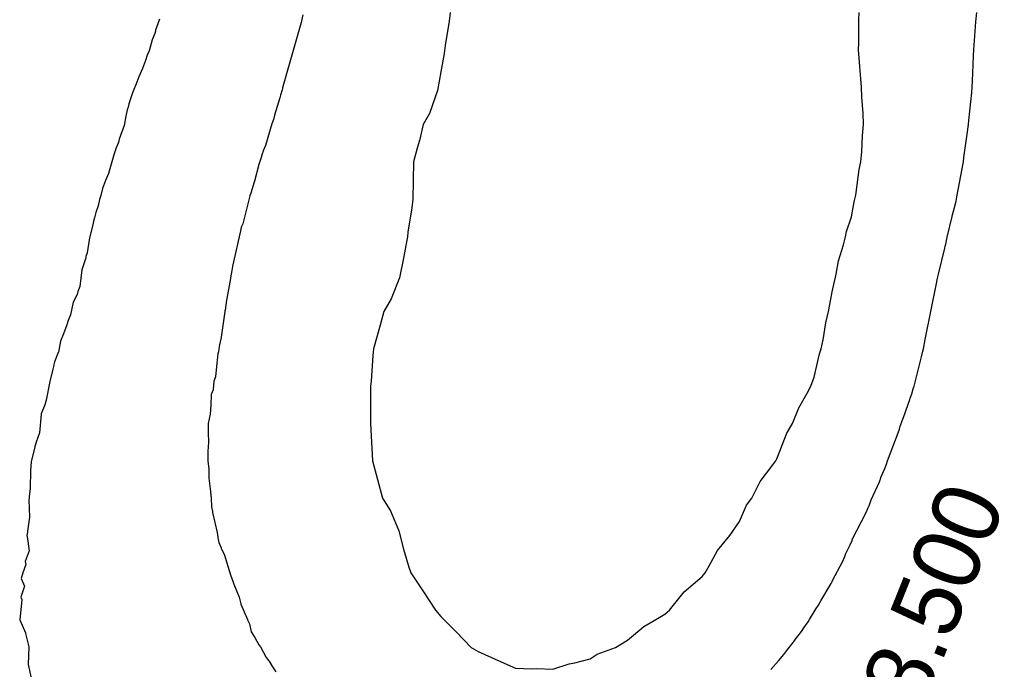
# Model space of a CAD drawing. Extents: x 158343 to 162498, y 431347 to 434500.
# Tile 213 of 220: x 159642 to 159668, y 434045 to 434062. Entities that reach past the tile are written whole.
import ezdxf

# ---------------------------------------------------------------- set-up
doc = ezdxf.new("R2010")
doc.units = 0
doc.header["$LTSCALE"] = 10
doc.header["$MEASUREMENT"] = 0
doc.layers.add('000_arcering', color=8, linetype='CONTINUOUS')
doc.layers.add('def. con-hoogtelijn (index)', color=8, linetype='CONTINUOUS')
doc.styles.add('Style-WORKING', font='WORKING.shx')

# ---------------------------------------------------------------- blocks, each defined once
blk = doc.blocks.new('bestaande hoogtelijnen')
at = {"layer": 'def. con-hoogtelijn (index)'}
for p, q in [((-22.526, -4.161), (-22.626, -4.447)), ((-22.526, -4.161), (-22.626, -4.447)), ((-18.683, -4.04), (-18.728, -4.246)), ((-18.683, -4.04), (-18.728, -4.246)), ((-18.683, -4.04), (-18.728, -4.246)), ((-14.766, -4.207), (-14.871, -4.86)), ((-14.766, -4.207), (-14.871, -4.86)), ((-14.739, -3.981), (-14.766, -4.207)), ((-14.739, -3.981), (-14.766, -4.207)), ((-3.803, -4.792), (-3.8, -4.173)), ((-3.803, -4.792), (-3.8, -4.173)), ((-3.8, -4.173), (-3.791, -3.981)), ((-3.8, -4.173), (-3.791, -3.981)), ((-0.662, -4.231), (-0.643, -3.981)), ((-0.662, -4.231), (-0.643, -3.981)), ((-0.662, -4.231), (-0.643, -3.981)), ((-22.634, -4.481), (-22.652, -4.542)), ((-22.634, -4.481), (-22.652, -4.542)), ((-22.626, -4.447), (-22.634, -4.481)), ((-22.626, -4.447), (-22.634, -4.481)), ((-18.728, -4.246), (-19.226, -5.998)), ((-18.728, -4.246), (-19.226, -5.998)), ((-18.728, -4.246), (-19.226, -5.998)), ((-0.721, -4.981), (-0.662, -4.231)), ((-0.721, -4.981), (-0.662, -4.231)), ((-0.721, -4.981), (-0.662, -4.231)), ((-22.721, -4.711), (-22.804, -5.007)), ((-22.721, -4.711), (-22.804, -5.007)), ((-22.652, -4.542), (-22.721, -4.711)), ((-22.652, -4.542), (-22.721, -4.711)), ((-22.804, -5.007), (-22.852, -5.121)), ((-22.804, -5.007), (-22.852, -5.121)), ((-14.871, -4.86), (-14.899, -5.074)), ((-14.871, -4.86), (-14.899, -5.074)), ((-3.812, -4.981), (-3.803, -4.792)), ((-3.812, -4.981), (-3.803, -4.792)), ((-3.731, -5.981), (-3.812, -4.981)), ((-3.731, -5.981), (-3.812, -4.981)), ((-0.725, -5.133), (-0.721, -4.981)), ((-0.725, -5.133), (-0.721, -4.981)), ((-0.725, -5.133), (-0.721, -4.981)), ((-22.896, -5.264), (-22.981, -5.481)), ((-22.896, -5.264), (-22.981, -5.481)), ((-22.852, -5.121), (-22.896, -5.264)), ((-22.852, -5.121), (-22.896, -5.264)), ((-14.899, -5.074), (-14.992, -5.567)), ((-14.899, -5.074), (-14.992, -5.567)), ((-0.739, -5.383), (-0.725, -5.133)), ((-0.739, -5.383), (-0.725, -5.133)), ((-0.739, -5.383), (-0.725, -5.133)), ((-22.981, -5.481), (-23.076, -5.698)), ((-22.981, -5.481), (-23.076, -5.698)), ((-0.757, -5.812), (-0.739, -5.383)), ((-0.757, -5.812), (-0.739, -5.383)), ((-0.757, -5.812), (-0.739, -5.383)), ((-23.076, -5.698), (-23.128, -5.846)), ((-23.076, -5.698), (-23.128, -5.846)), ((-14.992, -5.567), (-15.076, -6.066)), ((-14.992, -5.567), (-15.076, -6.066)), ((-23.128, -5.846), (-23.248, -6.129)), ((-23.128, -5.846), (-23.248, -6.129)), ((-19.239, -6.045), (-19.28, -6.193)), ((-19.239, -6.045), (-19.28, -6.193)), ((-19.239, -6.045), (-19.28, -6.193)), ((-19.23, -6.015), (-19.239, -6.045)), ((-19.23, -6.015), (-19.239, -6.045)), ((-19.23, -6.015), (-19.239, -6.045)), ((-19.226, -5.998), (-19.23, -6.015)), ((-19.226, -5.998), (-19.23, -6.015)), ((-19.226, -5.998), (-19.23, -6.015)), ((-3.716, -6.257), (-3.731, -5.981)), ((-3.716, -6.257), (-3.731, -5.981)), ((-0.772, -6.124), (-0.761, -5.981)), ((-0.772, -6.124), (-0.761, -5.981)), ((-0.772, -6.124), (-0.761, -5.981)), ((-0.761, -5.981), (-0.757, -5.812)), ((-0.761, -5.981), (-0.757, -5.812)), ((-0.761, -5.981), (-0.757, -5.812)), ((-23.248, -6.129), (-23.34, -6.426)), ((-23.248, -6.129), (-23.34, -6.426)), ((-19.302, -6.265), (-19.441, -6.731)), ((-19.302, -6.265), (-19.441, -6.731)), ((-19.302, -6.265), (-19.441, -6.731)), ((-19.28, -6.193), (-19.302, -6.265)), ((-19.28, -6.193), (-19.302, -6.265)), ((-19.28, -6.193), (-19.302, -6.265)), ((-15.076, -6.066), (-15.291, -6.682)), ((-15.076, -6.066), (-15.291, -6.682)), ((-3.686, -6.675), (-3.716, -6.257)), ((-3.686, -6.675), (-3.716, -6.257)), ((-0.852, -6.874), (-0.772, -6.124)), ((-0.852, -6.874), (-0.772, -6.124)), ((-0.852, -6.874), (-0.772, -6.124)), ((-23.392, -6.581), (-23.422, -6.754)), ((-23.392, -6.581), (-23.422, -6.754)), ((-23.366, -6.511), (-23.392, -6.581)), ((-23.366, -6.511), (-23.392, -6.581)), ((-23.34, -6.426), (-23.366, -6.511)), ((-23.34, -6.426), (-23.366, -6.511)), ((-23.422, -6.754), (-23.473, -7)), ((-23.422, -6.754), (-23.473, -7)), ((-19.47, -6.846), (-19.518, -6.955)), ((-19.47, -6.846), (-19.518, -6.955)), ((-19.47, -6.846), (-19.518, -6.955)), ((-19.441, -6.731), (-19.47, -6.846)), ((-19.441, -6.731), (-19.47, -6.846)), ((-19.441, -6.731), (-19.47, -6.846)), ((-15.291, -6.682), (-15.461, -6.981)), ((-15.291, -6.682), (-15.461, -6.981)), ((-3.67, -6.981), (-3.686, -6.675)), ((-3.67, -6.981), (-3.686, -6.675)), ((-23.473, -7), (-23.599, -7.374)), ((-23.473, -7), (-23.599, -7.374)), ((-19.518, -6.955), (-19.684, -7.539)), ((-19.518, -6.955), (-19.684, -7.539)), ((-19.518, -6.955), (-19.684, -7.539)), ((-15.461, -6.981), (-15.564, -7.409)), ((-15.461, -6.981), (-15.564, -7.409)), ((-3.701, -7.272), (-3.67, -6.981)), ((-3.701, -7.272), (-3.67, -6.981)), ((-0.984, -7.865), (-0.878, -7.115)), ((-0.984, -7.865), (-0.878, -7.115)), ((-0.984, -7.865), (-0.878, -7.115)), ((-0.878, -7.115), (-0.876, -7.1)), ((-0.878, -7.115), (-0.876, -7.1)), ((-0.878, -7.115), (-0.876, -7.1)), ((-0.876, -7.1), (-0.862, -6.981)), ((-0.876, -7.1), (-0.862, -6.981)), ((-0.876, -7.1), (-0.862, -6.981)), ((-0.862, -6.981), (-0.852, -6.874)), ((-0.862, -6.981), (-0.852, -6.874)), ((-0.862, -6.981), (-0.852, -6.874)), ((-23.599, -7.374), (-23.611, -7.426)), ((-23.599, -7.374), (-23.611, -7.426)), ((-3.72, -7.709), (-3.701, -7.272)), ((-3.72, -7.709), (-3.701, -7.272)), ((-23.68, -7.605), (-23.75, -7.787)), ((-23.68, -7.605), (-23.75, -7.787)), ((-23.63, -7.481), (-23.68, -7.605)), ((-23.63, -7.481), (-23.68, -7.605)), ((-23.611, -7.426), (-23.63, -7.481)), ((-23.611, -7.426), (-23.63, -7.481)), ((-19.684, -7.539), (-19.745, -7.681)), ((-19.684, -7.539), (-19.745, -7.681)), ((-19.684, -7.539), (-19.745, -7.681)), ((-15.623, -7.613), (-15.72, -7.981)), ((-15.623, -7.613), (-15.72, -7.981)), ((-15.564, -7.409), (-15.623, -7.613)), ((-15.564, -7.409), (-15.623, -7.613)), ((-23.75, -7.787), (-23.885, -8.287)), ((-23.75, -7.787), (-23.885, -8.287)), ((-19.798, -7.858), (-19.861, -8.045)), ((-19.798, -7.858), (-19.861, -8.045)), ((-19.798, -7.858), (-19.861, -8.045)), ((-19.773, -7.766), (-19.798, -7.858)), ((-19.773, -7.766), (-19.798, -7.858)), ((-19.773, -7.766), (-19.798, -7.858)), ((-19.76, -7.731), (-19.773, -7.766)), ((-19.76, -7.731), (-19.773, -7.766)), ((-19.76, -7.731), (-19.773, -7.766)), ((-19.745, -7.681), (-19.76, -7.731)), ((-19.745, -7.681), (-19.76, -7.731)), ((-19.745, -7.681), (-19.76, -7.731)), ((-3.746, -7.981), (-3.72, -7.709)), ((-3.746, -7.981), (-3.72, -7.709)), ((-0.999, -7.981), (-0.984, -7.865)), ((-0.999, -7.981), (-0.984, -7.865)), ((-0.999, -7.981), (-0.984, -7.865)), ((-19.861, -8.045), (-19.978, -8.495)), ((-19.861, -8.045), (-19.978, -8.495)), ((-19.861, -8.045), (-19.978, -8.495)), ((-15.72, -7.981), (-15.741, -8.981)), ((-15.72, -7.981), (-15.741, -8.981)), ((-3.79, -8.183), (-3.746, -7.981)), ((-3.79, -8.183), (-3.746, -7.981)), ((-1.174, -8.914), (-1.033, -8.164)), ((-1.174, -8.914), (-1.033, -8.164)), ((-1.174, -8.914), (-1.033, -8.164)), ((-1.033, -8.164), (-1.014, -8.068)), ((-1.033, -8.164), (-1.014, -8.068)), ((-1.033, -8.164), (-1.014, -8.068)), ((-1.014, -8.068), (-0.999, -7.981)), ((-1.014, -8.068), (-0.999, -7.981)), ((-1.014, -8.068), (-0.999, -7.981)), ((-23.885, -8.287), (-23.965, -8.481)), ((-23.885, -8.287), (-23.965, -8.481)), ((-3.882, -8.871), (-3.79, -8.183)), ((-3.882, -8.871), (-3.79, -8.183)), ((-24.053, -8.695), (-24.096, -8.877)), ((-24.053, -8.695), (-24.096, -8.877)), ((-23.965, -8.481), (-24.053, -8.695)), ((-23.965, -8.481), (-24.053, -8.695)), ((-19.988, -8.523), (-20.047, -8.731)), ((-19.988, -8.523), (-20.047, -8.731)), ((-19.988, -8.523), (-20.047, -8.731)), ((-19.978, -8.495), (-19.988, -8.523)), ((-19.978, -8.495), (-19.988, -8.523)), ((-19.978, -8.495), (-19.988, -8.523)), ((-24.096, -8.877), (-24.132, -8.986)), ((-24.096, -8.877), (-24.132, -8.986)), ((-20.107, -8.884), (-20.294, -9.634)), ((-20.107, -8.884), (-20.294, -9.634)), ((-20.107, -8.884), (-20.294, -9.634)), ((-20.071, -8.793), (-20.107, -8.884)), ((-20.071, -8.793), (-20.107, -8.884)), ((-20.071, -8.793), (-20.107, -8.884)), ((-20.047, -8.731), (-20.071, -8.793)), ((-20.047, -8.731), (-20.071, -8.793)), ((-20.047, -8.731), (-20.071, -8.793)), ((-3.903, -8.981), (-3.882, -8.871)), ((-3.903, -8.981), (-3.882, -8.871)), ((-1.186, -8.981), (-1.174, -8.914)), ((-1.186, -8.981), (-1.174, -8.914)), ((-1.186, -8.981), (-1.174, -8.914)), ((-24.166, -9.155), (-24.231, -9.333)), ((-24.166, -9.155), (-24.231, -9.333)), ((-24.132, -8.986), (-24.166, -9.155)), ((-24.132, -8.986), (-24.166, -9.155)), ((-15.765, -9.208), (-15.873, -9.862)), ((-15.765, -9.208), (-15.873, -9.862)), ((-15.741, -8.981), (-15.765, -9.208)), ((-15.741, -8.981), (-15.765, -9.208)), ((-3.992, -9.448), (-3.923, -9.05)), ((-3.992, -9.448), (-3.923, -9.05)), ((-3.923, -9.05), (-3.903, -8.981)), ((-3.923, -9.05), (-3.903, -8.981)), ((-1.291, -9.397), (-1.241, -9.197)), ((-1.291, -9.397), (-1.241, -9.197)), ((-1.291, -9.397), (-1.241, -9.197)), ((-1.241, -9.197), (-1.196, -9.026)), ((-1.241, -9.197), (-1.196, -9.026)), ((-1.241, -9.197), (-1.196, -9.026)), ((-1.196, -9.026), (-1.186, -8.981)), ((-1.196, -9.026), (-1.186, -8.981)), ((-1.196, -9.026), (-1.186, -8.981)), ((-24.264, -9.481), (-24.289, -9.568)), ((-24.264, -9.481), (-24.289, -9.568)), ((-24.231, -9.333), (-24.264, -9.481)), ((-24.231, -9.333), (-24.264, -9.481)), ((-4.129, -9.844), (-3.992, -9.448)), ((-4.129, -9.844), (-3.992, -9.448)), ((-1.432, -9.991), (-1.301, -9.442)), ((-1.432, -9.991), (-1.301, -9.442)), ((-1.432, -9.991), (-1.301, -9.442)), ((-1.301, -9.442), (-1.299, -9.432)), ((-1.301, -9.442), (-1.299, -9.432)), ((-1.301, -9.442), (-1.299, -9.432)), ((-1.299, -9.432), (-1.297, -9.426)), ((-1.299, -9.432), (-1.297, -9.426)), ((-1.299, -9.432), (-1.297, -9.426)), ((-1.297, -9.426), (-1.291, -9.397)), ((-1.297, -9.426), (-1.291, -9.397)), ((-1.297, -9.426), (-1.291, -9.397)), ((-24.307, -9.667), (-24.394, -10.012)), ((-24.307, -9.667), (-24.394, -10.012)), ((-24.289, -9.568), (-24.307, -9.667)), ((-24.289, -9.568), (-24.307, -9.667)), ((-20.334, -9.731), (-20.356, -9.823)), ((-20.334, -9.731), (-20.356, -9.823)), ((-20.334, -9.731), (-20.356, -9.823)), ((-20.294, -9.634), (-20.334, -9.731)), ((-20.294, -9.634), (-20.334, -9.731)), ((-20.294, -9.634), (-20.334, -9.731)), ((-24.394, -10.012), (-24.46, -10.413)), ((-24.394, -10.012), (-24.46, -10.413)), ((-20.373, -9.907), (-20.541, -10.657)), ((-20.373, -9.907), (-20.541, -10.657)), ((-20.373, -9.907), (-20.541, -10.657)), ((-20.356, -9.823), (-20.373, -9.907)), ((-20.356, -9.823), (-20.373, -9.907)), ((-20.356, -9.823), (-20.373, -9.907)), ((-15.887, -9.981), (-15.9, -10.073)), ((-15.887, -9.981), (-15.9, -10.073)), ((-15.873, -9.862), (-15.887, -9.981)), ((-15.873, -9.862), (-15.887, -9.981)), ((-4.211, -10.2), (-4.159, -9.981)), ((-4.211, -10.2), (-4.159, -9.981)), ((-4.159, -9.981), (-4.129, -9.844)), ((-4.159, -9.981), (-4.129, -9.844)), ((-1.472, -10.181), (-1.432, -9.991)), ((-1.472, -10.181), (-1.432, -9.991)), ((-1.472, -10.181), (-1.432, -9.991)), ((-15.9, -10.073), (-15.992, -10.556)), ((-15.9, -10.073), (-15.992, -10.556)), ((-4.341, -10.632), (-4.211, -10.2)), ((-4.341, -10.632), (-4.211, -10.2)), ((-1.498, -10.288), (-1.485, -10.238)), ((-1.498, -10.288), (-1.485, -10.238)), ((-1.498, -10.288), (-1.485, -10.238)), ((-1.485, -10.238), (-1.472, -10.181)), ((-1.485, -10.238), (-1.472, -10.181)), ((-1.485, -10.238), (-1.472, -10.181)), ((-24.498, -10.544), (-24.601, -10.872)), ((-24.498, -10.544), (-24.601, -10.872)), ((-24.494, -10.516), (-24.498, -10.544)), ((-24.494, -10.516), (-24.498, -10.544)), ((-24.46, -10.413), (-24.494, -10.516)), ((-24.46, -10.413), (-24.494, -10.516)), ((-1.669, -10.981), (-1.498, -10.288)), ((-1.669, -10.981), (-1.498, -10.288)), ((-1.669, -10.981), (-1.498, -10.288)), ((-20.566, -10.78), (-20.587, -10.887)), ((-20.566, -10.78), (-20.587, -10.887)), ((-20.566, -10.78), (-20.587, -10.887)), ((-20.557, -10.731), (-20.566, -10.78)), ((-20.557, -10.731), (-20.566, -10.78)), ((-20.557, -10.731), (-20.566, -10.78)), ((-20.541, -10.657), (-20.557, -10.731)), ((-20.541, -10.657), (-20.557, -10.731)), ((-20.541, -10.657), (-20.557, -10.731)), ((-15.992, -10.556), (-16.096, -11.086)), ((-15.992, -10.556), (-16.096, -11.086)), ((-4.41, -10.981), (-4.341, -10.632)), ((-4.41, -10.981), (-4.341, -10.632)), ((-24.601, -10.872), (-24.66, -11.313)), ((-24.601, -10.872), (-24.66, -11.313)), ((-20.587, -10.887), (-20.62, -11.087)), ((-20.587, -10.887), (-20.62, -11.087)), ((-20.587, -10.887), (-20.62, -11.087)), ((-4.513, -11.46), (-4.41, -10.981)), ((-4.513, -11.46), (-4.41, -10.981)), ((-1.7, -11.137), (-1.685, -11.061)), ((-1.7, -11.137), (-1.685, -11.061)), ((-1.7, -11.137), (-1.685, -11.061)), ((-1.685, -11.061), (-1.669, -10.981)), ((-1.685, -11.061), (-1.669, -10.981)), ((-1.685, -11.061), (-1.669, -10.981)), ((-24.66, -11.313), (-24.709, -11.451)), ((-24.66, -11.313), (-24.709, -11.451)), ((-20.622, -11.102), (-20.739, -11.734)), ((-20.622, -11.102), (-20.739, -11.734)), ((-20.622, -11.102), (-20.739, -11.734)), ((-20.62, -11.087), (-20.622, -11.102)), ((-20.62, -11.087), (-20.622, -11.102)), ((-20.62, -11.087), (-20.622, -11.102)), ((-16.096, -11.086), (-16.323, -11.65)), ((-16.096, -11.086), (-16.323, -11.65)), ((-2.019, -12.731), (-1.72, -11.231)), ((-2.019, -12.731), (-1.72, -11.231)), ((-2.019, -12.731), (-1.72, -11.231)), ((-1.72, -11.231), (-1.7, -11.137)), ((-1.72, -11.231), (-1.7, -11.137)), ((-1.72, -11.231), (-1.7, -11.137)), ((-24.726, -11.529), (-24.833, -11.736)), ((-24.726, -11.529), (-24.833, -11.736)), ((-24.709, -11.451), (-24.726, -11.529)), ((-24.709, -11.451), (-24.726, -11.529)), ((-4.607, -11.981), (-4.519, -11.508)), ((-4.607, -11.981), (-4.519, -11.508)), ((-4.519, -11.508), (-4.513, -11.46)), ((-4.519, -11.508), (-4.513, -11.46)), ((-24.833, -11.736), (-24.902, -12.072)), ((-24.833, -11.736), (-24.902, -12.072)), ((-20.739, -11.734), (-20.769, -11.955)), ((-20.739, -11.734), (-20.769, -11.955)), ((-20.739, -11.734), (-20.769, -11.955)), ((-16.323, -11.65), (-16.519, -11.981)), ((-16.323, -11.65), (-16.519, -11.981)), ((-24.902, -12.072), (-24.972, -12.228)), ((-24.902, -12.072), (-24.972, -12.228)), ((-20.773, -11.981), (-20.884, -12.731)), ((-20.773, -11.981), (-20.884, -12.731)), ((-20.773, -11.981), (-20.884, -12.731)), ((-20.771, -11.966), (-20.773, -11.981)), ((-20.771, -11.966), (-20.773, -11.981)), ((-20.771, -11.966), (-20.773, -11.981)), ((-20.769, -11.955), (-20.771, -11.966)), ((-20.769, -11.955), (-20.771, -11.966)), ((-20.769, -11.955), (-20.771, -11.966)), ((-16.519, -11.981), (-16.619, -12.354)), ((-16.519, -11.981), (-16.619, -12.354)), ((-4.684, -12.29), (-4.607, -11.981)), ((-4.684, -12.29), (-4.607, -11.981)), ((-25.003, -12.345), (-25.095, -12.584)), ((-25.003, -12.345), (-25.095, -12.584)), ((-24.972, -12.228), (-25.003, -12.345)), ((-24.972, -12.228), (-25.003, -12.345)), ((-16.619, -12.354), (-16.793, -12.981)), ((-16.619, -12.354), (-16.793, -12.981)), ((-4.757, -12.747), (-4.684, -12.29)), ((-4.757, -12.747), (-4.684, -12.29)), ((-25.095, -12.584), (-25.176, -12.776)), ((-25.095, -12.584), (-25.176, -12.776)), ((-25.176, -12.776), (-25.231, -13.071)), ((-25.176, -12.776), (-25.231, -13.071)), ((-20.89, -12.755), (-20.924, -12.923)), ((-20.89, -12.755), (-20.924, -12.923)), ((-20.89, -12.755), (-20.924, -12.923)), ((-20.884, -12.731), (-20.89, -12.755)), ((-20.884, -12.731), (-20.89, -12.755)), ((-20.884, -12.731), (-20.89, -12.755)), ((-4.808, -12.981), (-4.757, -12.747)), ((-4.808, -12.981), (-4.757, -12.747)), ((-2.069, -12.981), (-2.019, -12.731)), ((-2.069, -12.981), (-2.019, -12.731)), ((-2.069, -12.981), (-2.019, -12.731)), ((-25.237, -13.087), (-25.335, -13.332)), ((-25.237, -13.087), (-25.335, -13.332)), ((-25.231, -13.071), (-25.237, -13.087)), ((-25.231, -13.071), (-25.237, -13.087)), ((-20.957, -13.122), (-21.002, -13.545)), ((-20.957, -13.122), (-21.002, -13.545)), ((-20.957, -13.122), (-21.002, -13.545)), ((-20.941, -13.064), (-20.957, -13.122)), ((-20.941, -13.064), (-20.957, -13.122)), ((-20.941, -13.064), (-20.957, -13.122)), ((-20.924, -12.923), (-20.941, -13.064)), ((-20.924, -12.923), (-20.941, -13.064)), ((-20.924, -12.923), (-20.941, -13.064)), ((-16.809, -13.164), (-16.859, -13.849)), ((-16.809, -13.164), (-16.859, -13.849)), ((-16.793, -12.981), (-16.809, -13.164)), ((-16.793, -12.981), (-16.809, -13.164)), ((-4.992, -13.747), (-4.856, -13.118)), ((-4.992, -13.747), (-4.856, -13.118)), ((-4.856, -13.118), (-4.808, -12.981)), ((-4.856, -13.118), (-4.808, -12.981)), ((-2.122, -13.199), (-2.085, -13.051)), ((-2.122, -13.199), (-2.085, -13.051)), ((-2.122, -13.199), (-2.085, -13.051)), ((-2.085, -13.051), (-2.069, -12.981)), ((-2.085, -13.051), (-2.069, -12.981)), ((-2.085, -13.051), (-2.069, -12.981)), ((-25.335, -13.332), (-25.362, -13.454)), ((-25.335, -13.332), (-25.362, -13.454)), ((-2.321, -13.981), (-2.13, -13.231)), ((-2.321, -13.981), (-2.13, -13.231)), ((-2.321, -13.981), (-2.13, -13.231)), ((-2.13, -13.231), (-2.122, -13.199)), ((-2.13, -13.231), (-2.122, -13.199)), ((-2.13, -13.231), (-2.122, -13.199)), ((-25.379, -13.526), (-25.457, -13.86)), ((-25.379, -13.526), (-25.457, -13.86)), ((-25.362, -13.454), (-25.379, -13.526)), ((-25.362, -13.454), (-25.379, -13.526)), ((-21.002, -13.545), (-21.025, -13.731)), ((-21.002, -13.545), (-21.025, -13.731)), ((-21.002, -13.545), (-21.025, -13.731)), ((-25.457, -13.86), (-25.562, -14.36)), ((-25.457, -13.86), (-25.562, -14.36)), ((-21.071, -13.851), (-21.086, -14.075)), ((-21.071, -13.851), (-21.086, -14.075)), ((-21.071, -13.851), (-21.086, -14.075)), ((-21.025, -13.731), (-21.071, -13.851)), ((-21.025, -13.731), (-21.071, -13.851)), ((-21.025, -13.731), (-21.071, -13.851)), ((-16.859, -13.849), (-16.87, -13.981)), ((-16.859, -13.849), (-16.87, -13.981)), ((-5.087, -13.981), (-4.992, -13.747)), ((-5.087, -13.981), (-4.992, -13.747)), ((-21.138, -14.206), (-21.152, -14.492)), ((-21.138, -14.206), (-21.152, -14.492)), ((-21.138, -14.206), (-21.152, -14.492)), ((-21.089, -14.083), (-21.138, -14.206)), ((-21.089, -14.083), (-21.138, -14.206)), ((-21.089, -14.083), (-21.138, -14.206)), ((-21.086, -14.075), (-21.089, -14.083)), ((-21.086, -14.075), (-21.089, -14.083)), ((-21.086, -14.075), (-21.089, -14.083)), ((-16.87, -13.981), (-16.878, -14.981)), ((-16.87, -13.981), (-16.878, -14.981)), ((-5.409, -14.565), (-5.185, -14.174)), ((-5.409, -14.565), (-5.185, -14.174)), ((-5.185, -14.174), (-5.087, -13.981)), ((-5.185, -14.174), (-5.087, -13.981)), ((-2.42, -14.303), (-2.383, -14.194)), ((-2.42, -14.303), (-2.383, -14.194)), ((-2.42, -14.303), (-2.383, -14.194)), ((-2.383, -14.194), (-2.346, -14.057)), ((-2.383, -14.194), (-2.346, -14.057)), ((-2.383, -14.194), (-2.346, -14.057)), ((-2.346, -14.057), (-2.327, -14.001)), ((-2.346, -14.057), (-2.327, -14.001)), ((-2.346, -14.057), (-2.327, -14.001)), ((-2.327, -14.001), (-2.321, -13.981)), ((-2.327, -14.001), (-2.321, -13.981)), ((-2.327, -14.001), (-2.321, -13.981)), ((-25.593, -14.481), (-25.693, -14.729)), ((-25.593, -14.481), (-25.693, -14.729)), ((-25.562, -14.36), (-25.593, -14.481)), ((-25.562, -14.36), (-25.593, -14.481)), ((-21.152, -14.492), (-21.169, -14.731)), ((-21.152, -14.492), (-21.169, -14.731)), ((-21.152, -14.492), (-21.169, -14.731)), ((-2.543, -14.646), (-2.434, -14.34)), ((-2.543, -14.646), (-2.434, -14.34)), ((-2.543, -14.646), (-2.434, -14.34)), ((-2.434, -14.34), (-2.42, -14.303)), ((-2.434, -14.34), (-2.42, -14.303)), ((-2.434, -14.34), (-2.42, -14.303)), ((-25.695, -14.736), (-25.734, -15.236)), ((-25.695, -14.736), (-25.734, -15.236)), ((-25.693, -14.729), (-25.695, -14.736)), ((-25.693, -14.729), (-25.695, -14.736)), ((-21.169, -14.731), (-21.222, -14.981)), ((-21.169, -14.731), (-21.222, -14.981)), ((-21.169, -14.731), (-21.222, -14.981)), ((-5.573, -14.981), (-5.409, -14.565)), ((-5.573, -14.981), (-5.409, -14.565)), ((-2.691, -15.057), (-2.568, -14.722)), ((-2.691, -15.057), (-2.568, -14.722)), ((-2.691, -15.057), (-2.568, -14.722)), ((-2.568, -14.722), (-2.543, -14.646)), ((-2.568, -14.722), (-2.543, -14.646)), ((-2.568, -14.722), (-2.543, -14.646)), ((-21.222, -14.981), (-21.218, -15.233)), ((-21.222, -14.981), (-21.218, -15.233)), ((-21.222, -14.981), (-21.218, -15.233)), ((-16.878, -14.981), (-16.828, -15.817)), ((-16.878, -14.981), (-16.828, -15.817)), ((-5.729, -15.244), (-5.573, -14.981)), ((-5.729, -15.244), (-5.573, -14.981)), ((-25.734, -15.236), (-25.824, -15.481)), ((-25.734, -15.236), (-25.824, -15.481)), ((-21.218, -15.233), (-21.211, -15.487)), ((-21.218, -15.233), (-21.211, -15.487)), ((-21.218, -15.233), (-21.211, -15.487)), ((-5.992, -15.932), (-5.729, -15.244)), ((-5.992, -15.932), (-5.729, -15.244)), ((-3.031, -15.981), (-2.749, -15.231)), ((-3.031, -15.981), (-2.749, -15.231)), ((-3.031, -15.981), (-2.749, -15.231)), ((-2.749, -15.231), (-2.714, -15.133)), ((-2.749, -15.231), (-2.714, -15.133)), ((-2.749, -15.231), (-2.714, -15.133)), ((-2.714, -15.133), (-2.691, -15.057)), ((-2.714, -15.133), (-2.691, -15.057)), ((-2.714, -15.133), (-2.691, -15.057)), ((-25.824, -15.481), (-25.858, -15.602)), ((-25.824, -15.481), (-25.858, -15.602)), ((-21.211, -15.487), (-21.23, -15.737)), ((-21.211, -15.487), (-21.23, -15.737)), ((-21.211, -15.487), (-21.23, -15.737)), ((-25.858, -15.615), (-25.948, -15.963)), ((-25.858, -15.615), (-25.948, -15.963)), ((-25.858, -15.602), (-25.858, -15.615)), ((-25.858, -15.602), (-25.858, -15.615)), ((-21.23, -15.737), (-21.227, -15.981)), ((-21.23, -15.737), (-21.227, -15.981)), ((-21.23, -15.737), (-21.227, -15.981)), ((-16.828, -15.817), (-16.817, -15.981)), ((-16.828, -15.817), (-16.817, -15.981)), ((-25.959, -16.014), (-25.979, -16.24)), ((-25.959, -16.014), (-25.979, -16.24)), ((-25.948, -15.963), (-25.959, -16.014)), ((-25.948, -15.963), (-25.959, -16.014)), ((-21.227, -15.981), (-21.227, -15.988)), ((-21.227, -15.981), (-21.227, -15.988)), ((-21.227, -15.981), (-21.227, -15.988)), ((-21.227, -15.988), (-21.202, -16.205)), ((-21.227, -15.988), (-21.202, -16.205)), ((-21.227, -15.988), (-21.202, -16.205)), ((-16.817, -15.981), (-16.55, -16.981)), ((-16.817, -15.981), (-16.55, -16.981)), ((-6.098, -16.088), (-6.023, -15.981)), ((-6.098, -16.088), (-6.023, -15.981)), ((-6.023, -15.981), (-5.992, -15.932)), ((-6.023, -15.981), (-5.992, -15.932)), ((-3.105, -16.189), (-3.06, -16.069)), ((-3.105, -16.189), (-3.06, -16.069)), ((-3.105, -16.189), (-3.06, -16.069)), ((-3.06, -16.069), (-3.031, -15.981)), ((-3.06, -16.069), (-3.031, -15.981)), ((-3.06, -16.069), (-3.031, -15.981)), ((-25.979, -16.24), (-25.986, -16.721)), ((-25.979, -16.24), (-25.986, -16.721)), ((-21.202, -16.205), (-21.206, -16.445)), ((-21.202, -16.205), (-21.206, -16.445)), ((-21.202, -16.205), (-21.206, -16.445)), ((-6.438, -16.535), (-6.098, -16.088)), ((-6.438, -16.535), (-6.098, -16.088)), ((-3.206, -16.433), (-3.105, -16.189)), ((-3.206, -16.433), (-3.105, -16.189)), ((-3.206, -16.433), (-3.105, -16.189)), ((-21.206, -16.445), (-21.16, -16.807)), ((-21.206, -16.445), (-21.16, -16.807)), ((-21.206, -16.445), (-21.16, -16.807)), ((-6.661, -16.981), (-6.438, -16.535)), ((-6.661, -16.981), (-6.438, -16.535)), ((-3.468, -17.027), (-3.248, -16.545)), ((-3.468, -17.027), (-3.248, -16.545)), ((-3.468, -17.027), (-3.248, -16.545)), ((-3.248, -16.545), (-3.228, -16.496)), ((-3.248, -16.545), (-3.228, -16.496)), ((-3.248, -16.545), (-3.228, -16.496)), ((-3.228, -16.496), (-3.221, -16.475)), ((-3.228, -16.496), (-3.221, -16.475)), ((-3.228, -16.496), (-3.221, -16.475)), ((-3.221, -16.475), (-3.206, -16.433)), ((-3.221, -16.475), (-3.206, -16.433)), ((-3.221, -16.475), (-3.206, -16.433)), ((-25.986, -16.721), (-26.012, -16.949)), ((-25.986, -16.721), (-26.012, -16.949)), ((-21.16, -16.807), (-21.16, -16.814)), ((-21.16, -16.807), (-21.16, -16.814)), ((-21.16, -16.807), (-21.16, -16.814)), ((-21.16, -16.814), (-21.14, -16.985)), ((-21.16, -16.814), (-21.14, -16.985)), ((-21.16, -16.814), (-21.14, -16.985)), ((-26.015, -16.988), (-26.021, -17.024)), ((-26.015, -16.988), (-26.021, -17.024)), ((-26.021, -17.024), (-26.006, -17.495)), ((-26.021, -17.024), (-26.006, -17.495)), ((-26.011, -16.962), (-26.015, -16.988)), ((-26.011, -16.962), (-26.015, -16.988)), ((-26.012, -16.949), (-26.012, -16.955)), ((-26.012, -16.949), (-26.012, -16.955)), ((-26.012, -16.955), (-26.011, -16.962)), ((-26.012, -16.955), (-26.011, -16.962)), ((-21.14, -16.985), (-21.132, -17.22)), ((-21.14, -16.985), (-21.132, -17.22)), ((-21.14, -16.985), (-21.132, -17.22)), ((-16.55, -16.981), (-16.338, -17.327)), ((-16.55, -16.981), (-16.338, -17.327)), ((-6.804, -17.169), (-6.661, -16.981)), ((-6.804, -17.169), (-6.661, -16.981)), ((-3.514, -17.161), (-3.468, -17.027)), ((-3.514, -17.161), (-3.468, -17.027)), ((-3.514, -17.161), (-3.468, -17.027)), ((-21.132, -17.22), (-21.105, -17.345)), ((-21.132, -17.22), (-21.105, -17.345)), ((-21.132, -17.22), (-21.105, -17.345)), ((-21.105, -17.345), (-21.101, -17.371)), ((-21.105, -17.345), (-21.101, -17.371)), ((-21.105, -17.345), (-21.101, -17.371)), ((-21.101, -17.371), (-20.976, -17.901)), ((-21.101, -17.371), (-20.976, -17.901)), ((-21.101, -17.371), (-20.976, -17.901)), ((-16.338, -17.327), (-16.119, -17.855)), ((-16.338, -17.327), (-16.119, -17.855)), ((-6.992, -17.609), (-6.804, -17.169)), ((-6.992, -17.609), (-6.804, -17.169)), ((-3.973, -18.091), (-3.602, -17.369)), ((-3.973, -18.091), (-3.602, -17.369)), ((-3.973, -18.091), (-3.602, -17.369)), ((-3.602, -17.369), (-3.56, -17.26)), ((-3.602, -17.369), (-3.56, -17.26)), ((-3.602, -17.369), (-3.56, -17.26)), ((-3.56, -17.26), (-3.538, -17.214)), ((-3.56, -17.26), (-3.538, -17.214)), ((-3.56, -17.26), (-3.538, -17.214)), ((-3.538, -17.214), (-3.529, -17.195)), ((-3.538, -17.214), (-3.529, -17.195)), ((-3.538, -17.214), (-3.529, -17.195)), ((-3.529, -17.195), (-3.524, -17.185)), ((-3.529, -17.195), (-3.524, -17.185)), ((-3.529, -17.195), (-3.524, -17.185)), ((-3.524, -17.185), (-3.514, -17.161)), ((-3.524, -17.185), (-3.514, -17.161)), ((-3.524, -17.185), (-3.514, -17.161)), ((-26.006, -17.495), (-26.058, -17.871)), ((-26.006, -17.495), (-26.058, -17.871)), ((-7.253, -17.981), (-6.992, -17.609)), ((-7.253, -17.981), (-6.992, -17.609)), ((-26.056, -17.893), (-26.072, -17.981)), ((-26.056, -17.893), (-26.072, -17.981)), ((-26.058, -17.871), (-26.056, -17.893)), ((-26.058, -17.871), (-26.056, -17.893)), ((-20.976, -17.901), (-20.949, -18.092)), ((-20.976, -17.901), (-20.949, -18.092)), ((-20.976, -17.901), (-20.949, -18.092)), ((-16.119, -17.855), (-15.992, -18.345)), ((-16.119, -17.855), (-15.992, -18.345)), ((-26.072, -17.981), (-26.066, -18.012)), ((-26.072, -17.981), (-26.066, -18.012)), ((-26.066, -18.012), (-26.01, -18.395)), ((-26.066, -18.012), (-26.01, -18.395)), ((-20.949, -18.092), (-20.931, -18.171)), ((-20.949, -18.092), (-20.931, -18.171)), ((-20.949, -18.092), (-20.931, -18.171)), ((-20.931, -18.171), (-20.873, -18.315)), ((-20.931, -18.171), (-20.873, -18.315)), ((-20.931, -18.171), (-20.873, -18.315)), ((-7.586, -18.387), (-7.253, -17.981)), ((-7.586, -18.387), (-7.253, -17.981)), ((-4.03, -18.231), (-3.981, -18.114)), ((-4.03, -18.231), (-3.981, -18.114)), ((-4.03, -18.231), (-3.981, -18.114)), ((-3.981, -18.114), (-3.973, -18.091)), ((-3.981, -18.114), (-3.973, -18.091)), ((-3.981, -18.114), (-3.973, -18.091)), ((-26.01, -18.395), (-26.122, -18.678)), ((-26.01, -18.395), (-26.122, -18.678)), ((-20.873, -18.315), (-20.869, -18.333)), ((-20.873, -18.315), (-20.869, -18.333)), ((-20.873, -18.315), (-20.869, -18.333)), ((-20.869, -18.333), (-20.854, -18.366)), ((-20.869, -18.333), (-20.854, -18.366)), ((-20.869, -18.333), (-20.854, -18.366)), ((-20.854, -18.366), (-20.793, -18.481)), ((-20.854, -18.366), (-20.793, -18.481)), ((-20.854, -18.366), (-20.793, -18.481)), ((-15.992, -18.345), (-15.845, -18.834)), ((-15.992, -18.345), (-15.845, -18.834)), ((-7.803, -18.792), (-7.586, -18.387)), ((-7.803, -18.792), (-7.586, -18.387)), ((-4.154, -18.486), (-4.03, -18.231)), ((-4.154, -18.486), (-4.03, -18.231)), ((-4.154, -18.486), (-4.03, -18.231)), ((-26.122, -18.678), (-26.101, -18.764)), ((-26.122, -18.678), (-26.101, -18.764)), ((-20.793, -18.481), (-20.618, -19.034)), ((-20.793, -18.481), (-20.618, -19.034)), ((-20.793, -18.481), (-20.618, -19.034)), ((-4.492, -19.17), (-4.237, -18.689)), ((-4.492, -19.17), (-4.237, -18.689)), ((-4.492, -19.17), (-4.237, -18.689)), ((-4.237, -18.689), (-4.177, -18.547)), ((-4.237, -18.689), (-4.177, -18.547)), ((-4.237, -18.689), (-4.177, -18.547)), ((-4.177, -18.547), (-4.154, -18.486)), ((-4.177, -18.547), (-4.154, -18.486)), ((-4.177, -18.547), (-4.154, -18.486)), ((-26.101, -18.764), (-26.183, -18.981)), ((-26.101, -18.764), (-26.183, -18.981)), ((-15.845, -18.834), (-15.797, -18.981)), ((-15.845, -18.834), (-15.797, -18.981)), ((-7.916, -18.981), (-7.803, -18.792)), ((-7.916, -18.981), (-7.803, -18.792)), ((-26.183, -18.981), (-26.231, -19.134)), ((-26.183, -18.981), (-26.231, -19.134)), ((-26.231, -19.134), (-26.136, -19.337)), ((-26.231, -19.134), (-26.136, -19.337)), ((-20.618, -19.034), (-20.552, -19.231)), ((-20.618, -19.034), (-20.552, -19.231)), ((-20.618, -19.034), (-20.552, -19.231)), ((-20.552, -19.231), (-20.536, -19.289)), ((-20.552, -19.231), (-20.536, -19.289)), ((-20.552, -19.231), (-20.536, -19.289)), ((-15.797, -18.981), (-15.472, -19.461)), ((-15.797, -18.981), (-15.472, -19.461)), ((-8.477, -19.496), (-7.992, -19.078)), ((-8.477, -19.496), (-7.992, -19.078)), ((-7.992, -19.078), (-7.916, -18.981)), ((-7.992, -19.078), (-7.916, -18.981)), ((-4.538, -19.269), (-4.518, -19.231)), ((-4.538, -19.269), (-4.518, -19.231)), ((-4.538, -19.269), (-4.518, -19.231)), ((-4.518, -19.231), (-4.515, -19.226)), ((-4.518, -19.231), (-4.515, -19.226)), ((-4.518, -19.231), (-4.515, -19.226)), ((-4.515, -19.226), (-4.51, -19.217)), ((-4.515, -19.226), (-4.51, -19.217)), ((-4.515, -19.226), (-4.51, -19.217)), ((-4.51, -19.217), (-4.492, -19.17)), ((-4.51, -19.217), (-4.492, -19.17)), ((-4.51, -19.217), (-4.492, -19.17)), ((-26.136, -19.337), (-26.236, -19.632)), ((-26.136, -19.337), (-26.236, -19.632)), ((-20.536, -19.289), (-20.394, -19.633)), ((-20.536, -19.289), (-20.394, -19.633)), ((-20.536, -19.289), (-20.394, -19.633)), ((-15.472, -19.461), (-15.135, -19.981)), ((-15.472, -19.461), (-15.135, -19.981)), ((-8.866, -19.981), (-8.477, -19.496)), ((-8.866, -19.981), (-8.477, -19.496)), ((-4.82, -19.73), (-4.538, -19.269)), ((-4.82, -19.73), (-4.538, -19.269)), ((-4.82, -19.73), (-4.538, -19.269)), ((-26.208, -19.697), (-26.267, -20.243)), ((-26.208, -19.697), (-26.267, -20.243)), ((-26.236, -19.632), (-26.208, -19.697)), ((-26.236, -19.632), (-26.208, -19.697)), ((-20.394, -19.633), (-20.349, -19.813)), ((-20.394, -19.633), (-20.349, -19.813)), ((-20.394, -19.633), (-20.349, -19.813)), ((-4.876, -19.847), (-4.82, -19.73)), ((-4.876, -19.847), (-4.82, -19.73)), ((-4.876, -19.847), (-4.82, -19.73)), ((-20.349, -19.813), (-20.346, -19.826)), ((-20.349, -19.813), (-20.346, -19.826)), ((-20.349, -19.813), (-20.346, -19.826)), ((-20.346, -19.826), (-20.171, -20.231)), ((-20.346, -19.826), (-20.171, -20.231)), ((-20.346, -19.826), (-20.171, -20.231)), ((-15.135, -19.981), (-14.992, -20.157)), ((-15.135, -19.981), (-14.992, -20.157)), ((-8.992, -20.092), (-8.866, -19.981)), ((-8.992, -20.092), (-8.866, -19.981)), ((-5.123, -20.231), (-4.937, -19.942)), ((-5.123, -20.231), (-4.937, -19.942)), ((-5.123, -20.231), (-4.937, -19.942)), ((-4.937, -19.942), (-4.876, -19.847)), ((-4.937, -19.942), (-4.876, -19.847)), ((-4.937, -19.942), (-4.876, -19.847)), ((-26.267, -20.243), (-26.114, -20.591)), ((-26.267, -20.243), (-26.114, -20.591)), ((-20.171, -20.231), (-20.169, -20.239)), ((-20.171, -20.231), (-20.169, -20.239)), ((-20.171, -20.231), (-20.169, -20.239)), ((-20.169, -20.239), (-20.112, -20.351)), ((-20.169, -20.239), (-20.112, -20.351)), ((-20.169, -20.239), (-20.112, -20.351)), ((-14.992, -20.157), (-14.576, -20.565)), ((-14.992, -20.157), (-14.576, -20.565)), ((-9.555, -20.418), (-9.275, -20.264)), ((-9.555, -20.418), (-9.275, -20.264)), ((-9.275, -20.264), (-8.992, -20.092)), ((-9.275, -20.264), (-8.992, -20.092)), ((-5.27, -20.453), (-5.157, -20.293)), ((-5.27, -20.453), (-5.157, -20.293)), ((-5.27, -20.453), (-5.157, -20.293)), ((-5.157, -20.293), (-5.123, -20.231)), ((-5.157, -20.293), (-5.123, -20.231)), ((-5.157, -20.293), (-5.123, -20.231)), ((-20.112, -20.351), (-20.07, -20.56)), ((-20.112, -20.351), (-20.07, -20.56)), ((-20.112, -20.351), (-20.07, -20.56)), ((-20.07, -20.56), (-19.974, -20.714)), ((-20.07, -20.56), (-19.974, -20.714)), ((-20.07, -20.56), (-19.974, -20.714)), ((-9.992, -20.783), (-9.555, -20.418)), ((-9.992, -20.783), (-9.555, -20.418)), ((-5.492, -20.758), (-5.331, -20.55)), ((-5.492, -20.758), (-5.331, -20.55)), ((-5.492, -20.758), (-5.331, -20.55)), ((-5.331, -20.55), (-5.27, -20.453)), ((-5.331, -20.55), (-5.27, -20.453)), ((-5.331, -20.55), (-5.27, -20.453)), ((-26.114, -20.591), (-26.115, -20.604)), ((-26.114, -20.591), (-26.115, -20.604)), ((-26.115, -20.604), (-26.025, -20.963)), ((-26.115, -20.604), (-26.025, -20.963)), ((-19.974, -20.714), (-19.862, -20.912)), ((-19.974, -20.714), (-19.862, -20.912)), ((-19.974, -20.714), (-19.862, -20.912)), ((-14.576, -20.565), (-14.175, -20.981)), ((-14.576, -20.565), (-14.175, -20.981)), ((-10.311, -20.981), (-9.992, -20.783)), ((-10.311, -20.981), (-9.992, -20.783)), ((-5.555, -20.849), (-5.526, -20.815)), ((-5.555, -20.849), (-5.526, -20.815)), ((-5.555, -20.849), (-5.526, -20.815)), ((-5.526, -20.815), (-5.492, -20.758)), ((-5.526, -20.815), (-5.492, -20.758)), ((-5.526, -20.815), (-5.492, -20.758)), ((-26.025, -20.963), (-26.038, -21.435)), ((-26.025, -20.963), (-26.038, -21.435)), ((-19.862, -20.912), (-19.821, -20.962)), ((-19.862, -20.912), (-19.821, -20.962)), ((-19.862, -20.912), (-19.821, -20.962)), ((-19.821, -20.962), (-19.668, -21.249)), ((-19.821, -20.962), (-19.668, -21.249)), ((-19.821, -20.962), (-19.668, -21.249)), ((-14.175, -20.981), (-13.992, -21.09)), ((-14.175, -20.981), (-13.992, -21.09)), ((-13.992, -21.09), (-13.378, -21.368)), ((-13.992, -21.09), (-13.378, -21.368)), ((-10.808, -21.165), (-10.311, -20.981)), ((-10.808, -21.165), (-10.311, -20.981)), ((-5.804, -21.169), (-5.726, -21.061)), ((-5.804, -21.169), (-5.726, -21.061)), ((-5.804, -21.169), (-5.726, -21.061)), ((-5.726, -21.061), (-5.555, -20.849)), ((-5.726, -21.061), (-5.555, -20.849)), ((-5.726, -21.061), (-5.555, -20.849)), ((-19.668, -21.249), (-19.605, -21.328)), ((-19.668, -21.249), (-19.605, -21.328)), ((-19.668, -21.249), (-19.605, -21.328)), ((-19.605, -21.328), (-19.589, -21.35)), ((-19.605, -21.328), (-19.589, -21.35)), ((-19.605, -21.328), (-19.589, -21.35)), ((-19.589, -21.35), (-19.501, -21.503)), ((-19.589, -21.35), (-19.501, -21.503)), ((-19.589, -21.35), (-19.501, -21.503)), ((-11.4, -21.39), (-10.992, -21.282)), ((-11.4, -21.39), (-10.992, -21.282)), ((-10.992, -21.282), (-10.808, -21.165)), ((-10.992, -21.282), (-10.808, -21.165)), ((-6.151, -21.572), (-5.947, -21.339)), ((-6.151, -21.572), (-5.947, -21.339)), ((-6.151, -21.572), (-5.947, -21.339)), ((-5.947, -21.339), (-5.804, -21.169)), ((-5.947, -21.339), (-5.804, -21.169)), ((-5.947, -21.339), (-5.804, -21.169)), ((-26.038, -21.435), (-26.028, -21.477)), ((-26.038, -21.435), (-26.028, -21.477)), ((-26.028, -21.477), (-25.945, -21.894)), ((-26.028, -21.477), (-25.945, -21.894)), ((-19.501, -21.503), (-19.406, -21.636)), ((-19.501, -21.503), (-19.406, -21.636)), ((-19.501, -21.503), (-19.406, -21.636)), ((-13.378, -21.368), (-12.992, -21.537)), ((-13.378, -21.368), (-12.992, -21.537)), ((-12.992, -21.537), (-12.563, -21.552)), ((-12.992, -21.537), (-12.563, -21.552)), ((-12.563, -21.552), (-12.426, -21.547)), ((-12.563, -21.552), (-12.426, -21.547)), ((-12.426, -21.547), (-11.992, -21.561)), ((-12.426, -21.547), (-11.992, -21.561)), ((-11.992, -21.561), (-11.554, -21.419)), ((-11.992, -21.561), (-11.554, -21.419)), ((-11.554, -21.419), (-11.4, -21.39)), ((-11.554, -21.419), (-11.4, -21.39))]:
    blk.add_line(p, q, dxfattribs=at)
at = {"layer": 'def. con-hoogtelijn (index)', "style": 'Style-WORKING'}
blk.add_text('18.500', height=1.8, rotation=68.1625, dxfattribs=at).set_placement((-2.596, -23.93))
blk.add_text('18.500', height=1.8, rotation=68.1625, dxfattribs=at).set_placement((-2.596, -23.93))

msp = doc.modelspace()

# ---------------------------------------------------------------- block references
at = {"layer": '000_arcering'}
msp.add_blockref('bestaande hoogtelijnen', (159667.804, 434066.432), dxfattribs=at)

doc.saveas('drawing.dxf')
